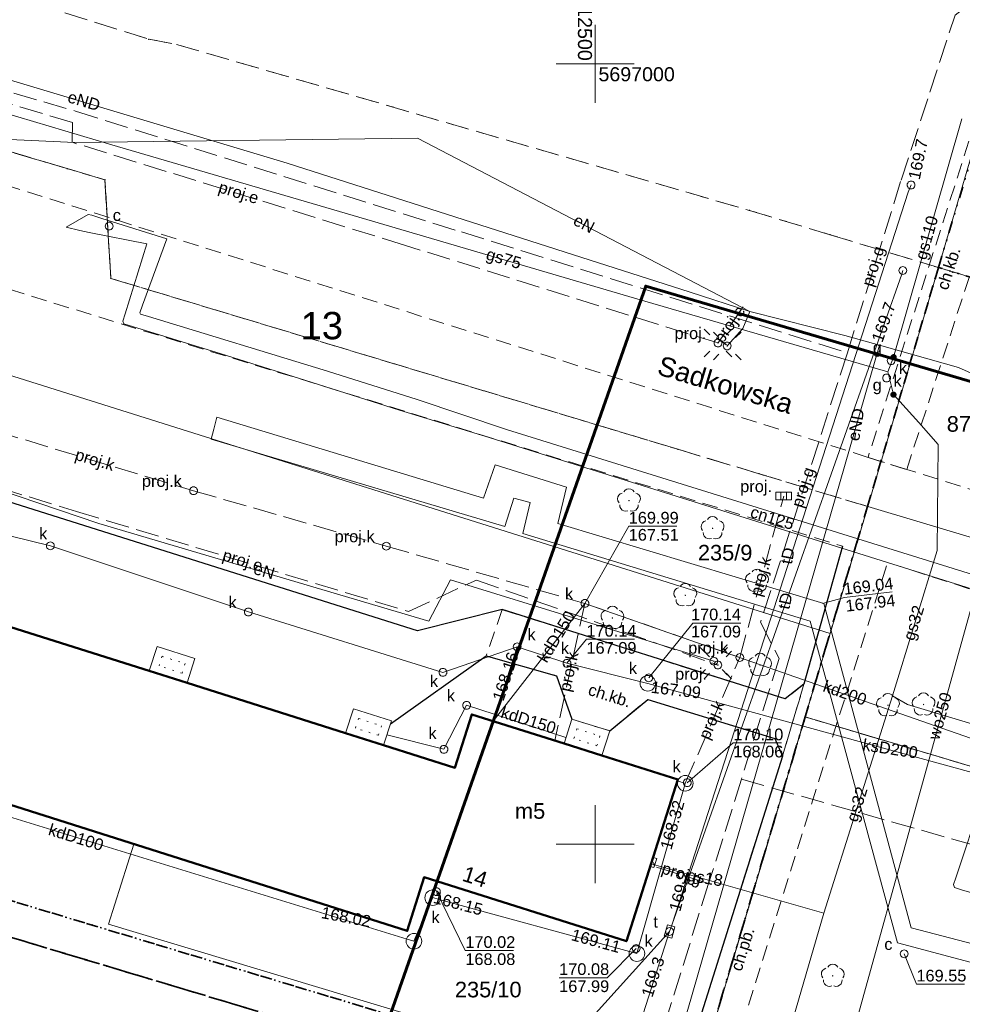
# Model space of a CAD drawing. Extents: x 7503703 to 7518012, y 5690450 to 5705715.
# Tile 13 of 50: x 7512463 to 7512524, y 5696940 to 5697003. Entities that reach past the tile are written whole.
import ezdxf
from ezdxf.enums import TextEntityAlignment as Align

# ---------------------------------------------------------------- set-up
doc = ezdxf.new("R2010")
doc.units = 0
for name, pattern in [('DWUKROPK1_5-3', [2.23, 0.75, -0.46, 0.05, -0.46, 0.05, -0.46]), ('KROPK1', [0.5, 0.05, -0.45]), ('KROPK2-2-2', [3.49, 1, -0.47, 0.05, -0.47, 1, -0.5]), ('PRZER1-1', [1, 0.5, -0.5]), ('PRZER2-1', [1.5, 1, -0.5]), ('PRZER3-1', [2, 1.5, -0.5])]:
    doc.linetypes.add(name, pattern=pattern)
doc.layers.get('0').update_dxf_attribs({"linetype": 'CONTINUOUS'})
for name, color, linetype, lineweight in [('EGBI', 7, 'CONTINUOUS', 18), ('EGBU', 7, 'CONTINUOUS', 50), ('EGBU_O', 7, 'CONTINUOUS', 50), ('EGDE', 7, 'CONTINUOUS', 18), ('EGDE_O', 7, 'CONTINUOUS', 18), ('EGPG', 7, 'CONTINUOUS', 18), ('GEPADR_O', 7, 'CONTINUOUS', 18), ('GESGPB', 7, 'CONTINUOUS', 35), ('GESGPB_O', 7, 'CONTINUOUS', 35), ('GESGPS', 7, 'CONTINUOUS', 35), ('GOSRBG', 7, 'CONTINUOUS', 18), ('GUPPRZ_O', 7, 'CONTINUOUS', 18), ('OTKC', 7, 'CONTINUOUS', 18), ('OTKC_O', 7, 'CONTINUOUS', 18), ('OTKK', 7, 'CONTINUOUS', 25), ('Ramka sekcyjna', 7, 'CONTINUOUS', 18), ('SUEO', 7, 'CONTINUOUS', 18), ('SUEO_O', 7, 'CONTINUOUS', 18), ('SUPK', 7, 'CONTINUOUS', 18), ('SUPW', 7, 'CONTINUOUS', 18), ('SUPW_O', 7, 'CONTINUOUS', 18)]:
    doc.layers.add(name, color=color, linetype=linetype, lineweight=lineweight)
for name, color, linetype, lineweight, true_color in [('EGUG', 96, 'CONTINUOUS', 18, 0x008000), ('GELULI_O', 7, 'CONTINUOUS', 18, 0xfeffff), ('GESKLU', 96, 'CONTINUOUS', 18, 0x008000), ('OTZL', 96, 'CONTINUOUS', 18, 0x008000), ('SUCP', 212, 'CONTINUOUS', 18, 0xd200d2), ('SUCP_O', 212, 'CONTINUOUS', 18, 0xd200d2), ('SUEP', 1, 'CONTINUOUS', 18, 0xff0000), ('SUEP_O', 1, 'CONTINUOUS', 18, 0xff0000), ('SUGP', 52, 'CONTINUOUS', 18, 0xbfbf00), ('SUGP_O', 52, 'CONTINUOUS', 18, 0xbfbf00), ('SUGS', 52, 'CONTINUOUS', 18, 0xbfbf00), ('SUGW', 52, 'CONTINUOUS', 18, 0xbfbf00), ('SUGW_O', 52, 'CONTINUOUS', 18, 0xbfbf00), ('SUKK', 36, 'CONTINUOUS', 18, 0x803300), ('SUKK_O', 36, 'CONTINUOUS', 18, 0x803300), ('SUKP', 36, 'CONTINUOUS', 18, 0x803300), ('SUKP_O', 36, 'CONTINUOUS', 18, 0x803300), ('SUKS', 36, 'CONTINUOUS', 18, 0x803300), ('SUKS_O', 36, 'CONTINUOUS', 18, 0x803300), ('SUTP', 30, 'CONTINUOUS', 18, 0xff9100), ('SUTP_O', 30, 'CONTINUOUS', 18, 0xff9100), ('SUWP', 5, 'CONTINUOUS', 18, 0x0000ff), ('SUWP_O', 5, 'CONTINUOUS', 18, 0x0000ff)]:
    doc.layers.add(name, color=color, linetype=linetype, lineweight=lineweight, true_color=true_color)
doc.styles.add('Arial', font='arial.ttf')

# ---------------------------------------------------------------- blocks, each defined once
blk = doc.blocks.new('D_GSPRDL1')
blk.add_hatch(color=0).paths.add_polyline_path([(0, -0.045), (0.013906, -0.042798), (0.02645, -0.036406), (0.036406, -0.02645), (0.042798, -0.013906), (0.045, 0), (0.042798, 0.013906), (0.036406, 0.02645), (0.02645, 0.036406), (0.013906, 0.042798), (0, 0.045), (-0.013906, 0.042798), (-0.02645, 0.036406), (-0.036406, 0.02645), (-0.042798, 0.013906), (-0.045, 0), (-0.042798, -0.013906), (-0.036406, -0.02645), (-0.02645, -0.036406), (-0.013906, -0.042798)])
at = {"color": 0}
for points in [[(-0.324277, 0.563333), (-0.240553, 0.662679), (-0.127956, 0.727494), (0, 0.75), (0.127956, 0.727494), (0.240553, 0.662679), (0.324277, 0.563333)], [(-0.635969, -0.134326), (-0.70458, -0.024001), (-0.731429, 0.103115), (-0.713292, 0.231763), (-0.652348, 0.346501), (-0.55591, 0.433559), (-0.435555, 0.482485)], [(0.435555, 0.482485), (0.55591, 0.433559), (0.652348, 0.346501), (0.713292, 0.231763), (0.731429, 0.103115), (0.70458, -0.024001), (0.635969, -0.134326)], [(-0.068773, -0.646351), (-0.194901, -0.677512), (-0.324092, -0.663766), (-0.440839, -0.606763), (-0.531129, -0.513345), (-0.584125, -0.394725), (-0.593465, -0.265141)], [(0.593465, -0.265141), (0.584125, -0.394725), (0.531129, -0.513345), (0.440839, -0.606763), (0.324092, -0.663766), (0.194901, -0.677512), (0.068773, -0.646351)]]:
    blk.add_lwpolyline(points, dxfattribs=at)
blk = doc.blocks.new('D_GUPKSD1_1')
at = {"color": 0}
blk.add_lwpolyline([(0, 0.25), (0.064705, 0.241481), (0.125, 0.216506), (0.176777, 0.176777), (0.216506, 0.125), (0.241481, 0.064705), (0.25, 0), (0.241481, -0.064705), (0.216506, -0.125), (0.176777, -0.176777), (0.125, -0.216506), (0.064705, -0.241481), (0, -0.25), (-0.064705, -0.241481), (-0.125, -0.216506), (-0.176777, -0.176777), (-0.216506, -0.125), (-0.241481, -0.064705), (-0.25, 0), (-0.241481, 0.064705), (-0.216506, 0.125), (-0.176777, 0.176777), (-0.125, 0.216506), (-0.064705, 0.241481)], close=True, dxfattribs=at)
blk = doc.blocks.new('D_GUPKKS1')
at = {"color": 0}
blk.add_lwpolyline([(0.5, -0.25), (-0.5, -0.25), (-0.5, 0.25), (0.5, 0.25)], close=True, dxfattribs=at)
for points in [[(-0.175, -0.25), (-0.175, 0.25)], [(0.175, -0.25), (0.175, 0.25)]]:
    blk.add_lwpolyline(points, dxfattribs=at)
blk = doc.blocks.new('D_GUPELA2')
blk.add_hatch(color=0).paths.add_polyline_path([(-0.001087, 0.044987), (0.011881, 0.043403), (0.021281, 0.03965), (0.030065, 0.033482), (0.038133, 0.023893), (0.043117, 0.012881), (0.044986, 0.001113), (0.044323, -0.007777), (0.040557, -0.019497), (0.033417, -0.030138), (0.024849, -0.037517), (0.013788, -0.042836), (0.002013, -0.044955), (-0.00982, -0.043916), (-0.020466, -0.040077), (-0.029541, -0.033946), (-0.036867, -0.025804), (-0.04187, -0.01649), (-0.04461, -0.005909), (-0.044532, 0.006476), (-0.041285, 0.017903), (-0.034764, 0.028574), (-0.024479, 0.03776), (-0.013449, 0.042943)])
at = {"color": 0}
for points in [[(-0.883883, 0.883883), (-0.53033, 0.53033)], [(0.883883, 0.883883), (0.53033, 0.53033)], [(-0.883883, -0.883883), (-0.53033, -0.53033)], [(0.883883, -0.883883), (0.53033, -0.53033)]]:
    blk.add_lwpolyline(points, dxfattribs=at)
blk = doc.blocks.new('D_GUPELA1')
at = {"color": 0}
blk.add_lwpolyline([(0, 0.25), (0.064705, 0.241481), (0.125, 0.216506), (0.176777, 0.176777), (0.216506, 0.125), (0.241481, 0.064705), (0.25, 0), (0.241481, -0.064705), (0.216506, -0.125), (0.176777, -0.176777), (0.125, -0.216506), (0.064705, -0.241481), (0, -0.25), (-0.064705, -0.241481), (-0.125, -0.216506), (-0.176777, -0.176777), (-0.216506, -0.125), (-0.241481, -0.064705), (-0.25, 0), (-0.241481, 0.064705), (-0.216506, 0.125), (-0.176777, 0.176777), (-0.125, 0.216506), (-0.064705, 0.241481)], close=True, dxfattribs=at)
blk = doc.blocks.new('D_GUPIKP1_1')
at = {"color": 0}
blk.add_lwpolyline([(0, 0.25), (0.064705, 0.241481), (0.125, 0.216506), (0.176777, 0.176777), (0.216506, 0.125), (0.241481, 0.064705), (0.25, 0), (0.241481, -0.064705), (0.216506, -0.125), (0.176777, -0.176777), (0.125, -0.216506), (0.064705, -0.241481), (0, -0.25), (-0.064705, -0.241481), (-0.125, -0.216506), (-0.176777, -0.176777), (-0.216506, -0.125), (-0.241481, -0.064705), (-0.25, 0), (-0.241481, 0.064705), (-0.216506, 0.125), (-0.176777, 0.176777), (-0.125, 0.216506), (-0.064705, 0.241481)], close=True, dxfattribs=at)
blk = doc.blocks.new('D_GUPIWZ1_1')
at = {"color": 0}
blk.add_lwpolyline([(0, 0.25), (0.064705, 0.241481), (0.125, 0.216506), (0.176777, 0.176777), (0.216506, 0.125), (0.241481, 0.064705), (0.25, 0), (0.241481, -0.064705), (0.216506, -0.125), (0.176777, -0.176777), (0.125, -0.216506), (0.064705, -0.241481), (0, -0.25), (-0.064705, -0.241481), (-0.125, -0.216506), (-0.176777, -0.176777), (-0.216506, -0.125), (-0.241481, -0.064705), (-0.25, 0), (-0.241481, 0.064705), (-0.216506, 0.125), (-0.176777, 0.176777), (-0.125, 0.216506), (-0.064705, 0.241481)], close=True, dxfattribs=at)
blk = doc.blocks.new('D_GUPIWZ1_3')
at = {"color": 0}
blk.add_lwpolyline([(0.375, -0.25), (-0.375, -0.25), (-0.375, 0.25), (0.375, 0.25)], close=True, dxfattribs=at)
blk = doc.blocks.new('D_GUPGZA1')
blk.add_hatch(color=0).paths.add_polyline_path([(-0.2, 0), (-0.193185, -0.051764), (-0.173205, -0.1), (-0.141421, -0.141421), (-0.1, -0.173205), (-0.051764, -0.193185), (0, -0.2), (0.051764, -0.193185), (0.1, -0.173205), (0.141421, -0.141421), (0.173205, -0.1), (0.193185, -0.051764), (0.2, 0), (0.193185, 0.051764), (0.173205, 0.1), (0.141421, 0.141421), (0.1, 0.173205), (0.051764, 0.193185), (0, 0.2), (-0.051764, 0.193185), (-0.1, 0.173205), (-0.141421, 0.141421), (-0.173205, 0.1), (-0.193185, 0.051764)])
blk = doc.blocks.new('D_GEPPGD1_2')
blk.add_hatch(color=0).paths.add_polyline_path([(0, -0.045), (0.013906, -0.042798), (0.02645, -0.036406), (0.036406, -0.02645), (0.042798, -0.013906), (0.045, 0), (0.042798, 0.013906), (0.036406, 0.02645), (0.02645, 0.036406), (0.013906, 0.042798), (0, 0.045), (-0.013906, 0.042798), (-0.02645, 0.036406), (-0.036406, 0.02645), (-0.042798, 0.013906), (-0.045, 0), (-0.042798, -0.013906), (-0.036406, -0.02645), (-0.02645, -0.036406), (-0.013906, -0.042798)])

msp = doc.modelspace()

# ---------------------------------------------------------------- linework, layer by layer
at = {"layer": 'EGBI', "color": 7, "linetype": 'Continuous', "lineweight": 18, "elevation": 10.18}
for points in [[(7512471.916, 5696962.67), (7512474.336, 5696961.9), (7512473.846, 5696960.33), (7512471.416, 5696961.1)], [(7512484.505, 5696958.68), (7512486.935, 5696957.91), (7512486.435, 5696956.35), (7512484.005, 5696957.11)], [(7512498.504, 5696958.02), (7512500.934, 5696957.26), (7512500.434, 5696955.68), (7512498.004, 5696956.45)]]:
    msp.add_lwpolyline(points, close=True, dxfattribs=at)
at = {"layer": 'EGBI', "color": 7, "linetype": 'KROPK1', "lineweight": 18, "elevation": 10.18}
for points in [[(7512472.241, 5696962.042), (7512473.71, 5696961.574), (7512473.518, 5696960.958), (7512472.044, 5696961.425)], [(7512484.83, 5696958.053), (7512486.306, 5696957.585), (7512486.11, 5696956.976), (7512484.634, 5696957.437)], [(7512498.83, 5696957.394), (7512500.306, 5696956.933), (7512500.108, 5696956.308), (7512498.632, 5696956.775)]]:
    msp.add_lwpolyline(points, close=True, dxfattribs=at)
at = {"layer": 'EGBU', "color": 18, "linetype": 'Continuous', "lineweight": 50, "true_color": 0x0a0909, "elevation": 10.18}
msp.add_lwpolyline([(7512461.307, 5696964.3), (7512471.416, 5696961.1), (7512473.846, 5696960.33), (7512484.005, 5696957.11), (7512486.435, 5696956.35), (7512491.005, 5696954.9), (7512492.085, 5696958.32), (7512498.004, 5696956.45), (7512500.434, 5696955.68), (7512505.303, 5696954.14), (7512501.994, 5696943.781), (7512489.035, 5696947.881), (7512487.955, 5696944.441), (7512449.657, 5696956.601), (7512450.047, 5696957.721), (7512452.757, 5696966.32), (7512452.937, 5696966.95), (7512458.877, 5696965.07)], close=True, dxfattribs=at)
at = {"layer": 'EGDE', "color": 7, "linetype": 'Continuous', "lineweight": 18, "elevation": 10.22}
for points in [[(7512450.288, 5696996.998), (7512458.488, 5697009.297), (7512464.168, 5697027.425), (7512477.707, 5697023.195), (7512528.033, 5697007.436), (7512521.993, 5696986.957), (7512517.473, 5696971.639), (7512515.053, 5696963.509), (7512446.498, 5696985.069)], [(7512524.392, 5696969.559), (7512528.932, 5696984.867), (7512521.993, 5696986.957), (7512517.473, 5696971.639)], [(7512515.053, 5696963.509), (7512513.453, 5696958.15), (7512503.263, 5696923.853), (7512434.028, 5696945.822), (7512441.258, 5696968.58), (7512446.498, 5696985.069)], [(7512531.842, 5696952.68), (7512535.532, 5696966.179), (7512531.332, 5696967.469), (7512524.392, 5696969.559), (7512517.473, 5696971.639), (7512515.053, 5696963.509), (7512513.453, 5696958.15)], [(7512505.031, 5696844.74), (7512516.191, 5696880.777), (7512513.852, 5696881.496), (7512530.201, 5696935.092), (7512535.671, 5696951.53), (7512531.842, 5696952.68), (7512513.453, 5696958.15), (7512503.263, 5696923.853), (7512491.993, 5696885.936), (7512483.403, 5696857.039), (7512465.93, 5696798.606), (7512491.201, 5696791.176), (7512493.631, 5696790.406), (7512491.11, 5696792.39), (7512506.761, 5696844.17)]]:
    msp.add_lwpolyline(points, close=True, dxfattribs=at)
at = {"layer": 'EGUG', "color": 96, "linetype": 'PRZER1-1', "lineweight": 18, "true_color": 0x008000, "elevation": 10.08}
for points in [[(7512376.2, 5697019.1), (7512429.699, 5697002.438), (7512430.209, 5697003.948), (7512450.846, 5696997.834), (7512466.157, 5696993.298), (7512468.577, 5696992.578), (7512468.957, 5696986.258), (7512505.294, 5696975.308), (7512510.504, 5696973.739), (7512517.473, 5696971.639), (7512515.053, 5696963.509), (7512513.453, 5696958.15), (7512503.263, 5696923.853), (7512491.993, 5696885.936), (7512483.403, 5696857.039), (7512465.93, 5696798.606)], [(7512565.018, 5696925.132), (7512530.201, 5696935.092), (7512535.671, 5696951.53), (7512531.842, 5696952.68), (7512513.453, 5696958.15), (7512515.053, 5696963.509), (7512517.473, 5696971.639), (7512510.504, 5696973.739), (7512505.294, 5696975.308), (7512468.957, 5696986.258), (7512468.577, 5696992.578), (7512466.157, 5696993.298), (7512450.846, 5696997.834), (7512430.209, 5697003.948), (7512429.699, 5697002.438), (7512376.2, 5697019.1)], [(7512456.471, 5697006.271), (7512471.387, 5697001.587), (7512473.157, 5697001.257), (7512509.884, 5696990.617), (7512515.054, 5696989.057), (7512521.993, 5696986.957), (7512528.932, 5696984.867), (7512535.872, 5696982.778), (7512539.742, 5696981.618), (7512542.821, 5696980.678), (7512556.06, 5696976.688)]]:
    msp.add_lwpolyline(points, dxfattribs=at)
msp.add_lwpolyline([(7512513.453, 5696958.15), (7512531.842, 5696952.68), (7512535.671, 5696951.53), (7512530.201, 5696935.092), (7512513.852, 5696881.496), (7512516.191, 5696880.777), (7512505.031, 5696844.74), (7512506.761, 5696844.17), (7512491.11, 5696792.39), (7512493.631, 5696790.406), (7512491.201, 5696791.176), (7512465.93, 5696798.606), (7512483.403, 5696857.039), (7512491.993, 5696885.936), (7512503.263, 5696923.853)], close=True, dxfattribs=at)
at = {"layer": 'GESGPB', "color": 7, "linetype": 'DWUKROPK1_5-3', "lineweight": 35, "elevation": 10.1}
for points in [[(7512599.331, 5697115.344), (7512556.49, 5696976.558), (7512542.821, 5696980.678), (7512539.742, 5696981.618), (7512535.872, 5696982.778), (7512528.932, 5696984.867), (7512521.993, 5696986.957), (7512517.453, 5696971.649), (7512513.453, 5696958.15), (7512506.043, 5696933.272), (7512834.022, 5696832.038), (7512839.07, 5696834.82), (7512845.963, 5696838.599), (7512853.095, 5696845.399), (7512853.94, 5696848.24), (7512867.188, 5696892.527), (7512874.83, 5696917.94), (7512878.731, 5696930.93), (7512790.055, 5696979.375), (7512630.836, 5697066.378), (7512611.809, 5697119.393)], [(7512529.414, 5697011.575), (7512459.178, 5697032.735), (7512448.708, 5696998.468), (7512442.528, 5696978.239), (7512438.778, 5696965.78), (7512438.058, 5696963.39), (7512435.538, 5696954.521), (7512455.417, 5696948.531), (7512506.043, 5696933.272), (7512513.453, 5696958.15), (7512517.453, 5696971.649), (7512521.993, 5696986.957)], [(7512483.414, 5696857.279), (7512506.043, 5696933.272), (7512455.417, 5696948.531), (7512435.538, 5696954.521), (7512425.278, 5696920.704), (7512418.018, 5696894.736), (7512412.778, 5696876.487), (7512431.937, 5696871.278), (7512434.496, 5696870.578), (7512471.105, 5696860.629), (7512476.363, 5696859.169)]]:
    msp.add_lwpolyline(points, close=True, dxfattribs=at)
at = {"layer": 'GESGPS', "color": 7, "linetype": 'KROPK2-2-2', "lineweight": 35, "elevation": 10.1}
for points in [[(7512383.475, 5697107.221), (7512377.764, 5697088.033), (7512369.732, 5697061.077), (7512363.98, 5697041.75), (7512362.55, 5697036.95), (7512360.641, 5697030.53), (7512357.712, 5697020.69), (7512334.646, 5696944.432), (7512327.885, 5696922.094), (7512336.525, 5696918.904), (7512345.334, 5696915.644), (7512353.884, 5696944.292), (7512394.331, 5696932.753), (7512407.77, 5696928.923), (7512426.904, 5696923.408), (7512434.028, 5696945.822), (7512435.992, 5696952.002), (7512639.721, 5696890.866)], [(7512639.721, 5696890.866), (7512435.992, 5696952.002), (7512434.028, 5696945.822), (7512426.904, 5696923.408), (7512407.77, 5696928.923), (7512394.331, 5696932.753), (7512353.884, 5696944.292), (7512345.334, 5696915.644), (7512336.525, 5696918.904), (7512334.625, 5696912.774), (7512324.743, 5696879.857), (7512307.83, 5696823.514)]]:
    msp.add_lwpolyline(points, dxfattribs=at)
at = {"layer": 'GESKLU', "color": 96, "linetype": 'PRZER3-1', "lineweight": 18, "true_color": 0x008000, "elevation": 10.06}
for points in [[(7512565.018, 5696925.132), (7512530.201, 5696935.092), (7512535.671, 5696951.53), (7512531.842, 5696952.68), (7512513.453, 5696958.15), (7512515.053, 5696963.509), (7512517.473, 5696971.639), (7512510.504, 5696973.739), (7512505.294, 5696975.308), (7512468.957, 5696986.258), (7512468.577, 5696992.578), (7512466.157, 5696993.298), (7512450.846, 5696997.834), (7512430.209, 5697003.948), (7512429.699, 5697002.438), (7512376.2, 5697019.1)], [(7512376.2, 5697019.1), (7512429.699, 5697002.438), (7512430.209, 5697003.948), (7512450.846, 5696997.834), (7512466.157, 5696993.298), (7512468.577, 5696992.578), (7512468.957, 5696986.258), (7512505.294, 5696975.308), (7512510.504, 5696973.739), (7512517.473, 5696971.639), (7512515.053, 5696963.509), (7512513.453, 5696958.15), (7512503.263, 5696923.853), (7512491.993, 5696885.936), (7512483.403, 5696857.039), (7512465.93, 5696798.606)], [(7512456.471, 5697006.271), (7512471.387, 5697001.587), (7512473.157, 5697001.257), (7512509.884, 5696990.617), (7512515.054, 5696989.057), (7512521.993, 5696986.957), (7512528.932, 5696984.867), (7512535.872, 5696982.778), (7512539.742, 5696981.618), (7512542.821, 5696980.678), (7512556.06, 5696976.688)]]:
    msp.add_lwpolyline(points, dxfattribs=at)
msp.add_lwpolyline([(7512513.453, 5696958.15), (7512531.842, 5696952.68), (7512535.671, 5696951.53), (7512530.201, 5696935.092), (7512513.852, 5696881.496), (7512516.191, 5696880.777), (7512505.031, 5696844.74), (7512506.761, 5696844.17), (7512491.11, 5696792.39), (7512493.631, 5696790.406), (7512491.201, 5696791.176), (7512465.93, 5696798.606), (7512483.403, 5696857.039), (7512491.993, 5696885.936), (7512503.263, 5696923.853)], close=True, dxfattribs=at)
at = {"layer": 'GOSRBG', "color": 3, "linetype": 'Continuous', "lineweight": 60, "elevation": 10.04}
msp.add_lwpolyline([(7512739.985, 5696896.446), (7512699.032, 5696928.944), (7512591.508, 5696959.84), (7512503.234, 5696985.761), (7512469.374, 5696889.223), (7512539.922, 5696865.093), (7512550.495, 5696898.359), (7512651.11, 5696869.527), (7512666.595, 5696861.927), (7512692.607, 5696849.266)], close=True, dxfattribs=at)
at = {"layer": 'GUPPRZ_O', "color": 36, "linetype": 'Continuous', "lineweight": 13, "true_color": 0x803300, "elevation": 10.8, "flags": 128}
for points in [[(7512499.34, 5696965.43), (7512502.146, 5696970.374), (7512505.226, 5696970.374)], [(7512503.43, 5696960.66), (7512506.261, 5696964.157), (7512509.341, 5696964.157)], [(7512498.188, 5696961.59), (7512499.439, 5696963.128), (7512502.519, 5696963.128)], [(7512505.9, 5696953.94), (7512508.85, 5696956.483), (7512511.93, 5696956.483)], [(7512489.82, 5696946.96), (7512491.674, 5696943.177), (7512494.754, 5696943.177)], [(7512502.62, 5696943.31), (7512500.77, 5696941.443), (7512497.69, 5696941.443)]]:
    msp.add_lwpolyline(points, dxfattribs=at)
at = {"layer": 'GUPPRZ_O', "color": 7, "linetype": 'Continuous', "lineweight": 13, "elevation": 10.8, "flags": 128}
msp.add_lwpolyline([(7512514.571, 5696965.433), (7512515.982, 5696965.81), (7512519.041, 5696966.167)], dxfattribs=at)
at = {"layer": 'GUPPRZ_O', "color": 30, "linetype": 'Continuous', "lineweight": 13, "true_color": 0xff9100, "elevation": 10.8, "flags": 128}
msp.add_lwpolyline([(7512504.766, 5696944.404), (7512499.036, 5696938.065), (7512495.956, 5696938.065)], dxfattribs=at)
at = {"layer": 'GUPPRZ_O', "color": 212, "linetype": 'Continuous', "lineweight": 13, "true_color": 0xd200d2, "elevation": 10.8, "flags": 128}
msp.add_lwpolyline([(7512519.8, 5696942.97), (7512520.583, 5696941.027), (7512523.663, 5696941.027)], dxfattribs=at)
at = {"layer": 'OTKC', "color": 7, "linetype": 'PRZER2-1', "lineweight": 18, "elevation": 10.18}
for points in [[(7512527.14, 5697005.06), (7512517.482, 5696974.79), (7512519.965, 5696974.012), (7512527.97, 5696998.69)], [(7512556.351, 5696962.677), (7512519.965, 5696974.012), (7512517.482, 5696974.79), (7512456.507, 5696994.052), (7512461.012, 5696986.001), (7512515.842, 5696969.101), (7512513.38, 5696960.25), (7512512, 5696955.64), (7512501.51, 5696922.36), (7512500.41, 5696918.51), (7512489.31, 5696883.96), (7512492, 5696883.01), (7512492.45, 5696884.37), (7512500.416, 5696909.979), (7512500.677, 5696910.814), (7512505.938, 5696927.526), (7512506.667, 5696929.671), (7512518.734, 5696968.05), (7512551.006, 5696957.721), (7512552.786, 5696957.153), (7512555.018, 5696956.501)]]:
    msp.add_lwpolyline(points, dxfattribs=at)
msp.add_lwpolyline([(7512513.38, 5696960.25), (7512512.17, 5696959.31), (7512494.035, 5696965.033), (7512493.011, 5696962.067), (7512497.508, 5696960.796), (7512498.504, 5696958.02), (7512500.934, 5696957.26), (7512503.362, 5696959.271), (7512511.51, 5696956.77), (7512512, 5696955.64)], close=True, dxfattribs=at)
at = {"layer": 'OTKK', "color": 7, "linetype": 'Continuous', "lineweight": 25, "elevation": 10.18}
for points in [[(7512515.842, 5696969.101), (7512513.38, 5696960.25), (7512512.17, 5696959.31), (7512494.035, 5696965.033), (7512488.604, 5696963.677), (7512453.12, 5696974.86)], [(7512486.872, 5696957.713), (7512493.011, 5696962.067), (7512497.508, 5696960.796), (7512498.504, 5696958.02)], [(7512500.934, 5696957.26), (7512503.362, 5696959.271), (7512511.51, 5696956.77), (7512512, 5696955.64), (7512501.51, 5696922.36), (7512500.4, 5696922.08), (7512493.754, 5696924.597), (7512481.535, 5696927.393), (7512476.189, 5696926.377), (7512442.452, 5696937.393)]]:
    msp.add_lwpolyline(points, dxfattribs=at)
at = {"layer": 'Ramka sekcyjna', "color": 7, "linetype": 'Continuous', "lineweight": 18, "elevation": 100, "flags": 128}
for points in [[(7512500, 5697000), (7512500, 5697002.5)], [(7512502.5, 5697000), (7512497.5, 5697000)], [(7512502.5, 5697000), (7512497.5, 5697000)], [(7512500, 5697000), (7512500, 5696997.5)], [(7512500, 5696947.5), (7512500, 5696952.5)], [(7512502.5, 5696950), (7512497.5, 5696950)]]:
    msp.add_lwpolyline(points, dxfattribs=at)
at = {"layer": 'SUCP', "color": 212, "linetype": 'Continuous', "lineweight": 18, "true_color": 0xd200d2, "elevation": 10.14}
for points in [[(7512528.542, 5696964.983), (7512493.205, 5696976.052), (7512487.466, 5696977.822), (7512481.786, 5696979.612), (7512476.017, 5696981.421), (7512469.798, 5696983.341), (7512469.718, 5696983.511), (7512469.868, 5696983.991), (7512471.272, 5696988.484), (7512467.578, 5696989.211), (7512466.968, 5696989.331), (7512466.088, 5696989.541), (7512467.508, 5696990.361), (7512467.738, 5696990.301), (7512468.378, 5696990.101), (7512472.551, 5696988.797), (7512470.988, 5696984.541), (7512470.808, 5696984.051), (7512470.858, 5696983.971), (7512471.368, 5696983.811), (7512482.836, 5696980.321), (7512488.596, 5696978.502), (7512494.315, 5696976.582), (7512529.672, 5696965.583)], [(7512550.229, 5696939.375), (7512523.472, 5696947.064), (7512523.032, 5696947.224), (7512522.952, 5696947.404), (7512523.112, 5696947.844), (7512524.792, 5696952.924)]]:
    msp.add_lwpolyline(points, dxfattribs=at)
msp.add_lwpolyline([(7512546.251, 5696936.527), (7512519.362, 5696943.686), (7512513.769, 5696964.3), (7512495.366, 5696969.918), (7512495.828, 5696971.888), (7512494.781, 5696972.165), (7512494.211, 5696970.364), (7512475.385, 5696975.963), (7512475.55, 5696976.597), (7512475.753, 5696977.375), (7512492.841, 5696972.165), (7512493.58, 5696974.319), (7512498.168, 5696972.873), (7512497.614, 5696970.549), (7512514.643, 5696965.433), (7512520.25, 5696944.645), (7512546.549, 5696937.789)], close=True, dxfattribs=at)
at = {"layer": 'SUEP', "color": 1, "linetype": 'Continuous', "lineweight": 18, "true_color": 0xff0000, "elevation": 10.14}
for points in [[(7512468.58, 5697023.8), (7512460.79, 5697004.7), (7512455.96, 5696995.45), (7512452.94, 5696985.9), (7512451.52, 5696976.19), (7512468.19, 5696970.56), (7512489.34, 5696964.3), (7512490.73, 5696966.94), (7512507.603, 5696961.724)], [(7512550.842, 5696946.186), (7512557.392, 5696970.281), (7512532.379, 5696976.464), (7512523.284, 5696980.556), (7512518.214, 5696981.977), (7512515.994, 5696982.599), (7512509.9, 5696984.14), (7512506.093, 5696985.375), (7512480.262, 5696993.65), (7512454.17, 5697001.455)], [(7512455.96, 5696995.45), (7512466.66, 5696994.97), (7512488.6, 5696995.25), (7512509.9, 5696984.14), (7512509.46, 5696983.04), (7512508.46, 5696981.93)], [(7512458.376, 5696886.178), (7512459.904, 5696889.942), (7512470.91, 5696887.214), (7512487.1, 5696884.395), (7512488.905, 5696888.571), (7512496.651, 5696911.127), (7512501.148, 5696924.923), (7512505.929, 5696939.404), (7512518.214, 5696981.977)]]:
    msp.add_lwpolyline(points, dxfattribs=at)
at = {"layer": 'SUEP', "color": 1, "linetype": 'PRZER3-1', "lineweight": 18, "true_color": 0xff0000, "elevation": 10.14}
msp.add_lwpolyline([(7512507.87, 5696982.12), (7512487.78, 5696988.39), (7512466.48, 5696994.98), (7512466.49, 5696996.26), (7512457.69, 5696998.865, 0.408678), (7512457, 5696998.5)], format="xyb", dxfattribs=at)
for points in [[(7512509.48, 5696984.43), (7512507.87, 5696982.12)], [(7512450.34, 5696976.36), (7512466.75, 5696971.32), (7512488.028, 5696964.908), (7512492.385, 5696966.925), (7512507.86, 5696961.48)]]:
    msp.add_lwpolyline(points, dxfattribs=at)
at = {"layer": 'SUGP', "color": 52, "linetype": 'PRZER3-1', "lineweight": 18, "true_color": 0xbfbf00, "elevation": 10.14}
for points in [[(7512385.84, 5697020.28), (7512429.08, 5697007.87), (7512435.85, 5697005.93), (7512466.693, 5696996.984), (7512491.426, 5696989.234), (7512516.16, 5696981.48)], [(7512516.16, 5696981.48), (7512519.6, 5696992.55), (7512521.45, 5696998.2), (7512523.06, 5697003.12), (7512524.61, 5697004.32), (7512526.35, 5697010.62)], [(7512516.16, 5696981.48), (7512510.6, 5696964.22), (7512511.79, 5696961.89), (7512509.37, 5696954.16)], [(7512509.37, 5696954.16), (7512507.27, 5696947.48), (7512502.79, 5696933.18), (7512503.83, 5696931.16), (7512503.61, 5696930.5), (7512496.86, 5696909.48), (7512493.12, 5696897.86), (7512485.05, 5696872.73)], [(7512509.37, 5696954.16), (7512570.85, 5696936.73), (7512572.24, 5696941.52), (7512603.16, 5696932.26)], [(7512507.27, 5696947.48), (7512503.79, 5696948.58), (7512503.735, 5696948.824)]]:
    msp.add_lwpolyline(points, dxfattribs=at)
at = {"layer": 'SUGP', "color": 52, "linetype": 'Continuous', "lineweight": 18, "true_color": 0xbfbf00, "elevation": 10.14}
for points in [[(7512447.087, 5697001.197), (7512456.948, 5696998.398), (7512469.027, 5696994.818), (7512485.726, 5696989.918), (7512502.514, 5696984.988), (7512518.743, 5696980.278)], [(7512518.743, 5696980.278), (7512519.123, 5696981.208), (7512523.503, 5696996.487)], [(7512519.043, 5696959.5), (7512521.923, 5696968.819), (7512521.983, 5696975.618), (7512520.733, 5696977.028), (7512519.113, 5696978.808), (7512518.743, 5696980.278)], [(7512514.653, 5696945.571), (7512519.043, 5696959.5)], [(7512519.043, 5696959.5), (7512520.023, 5696958.95), (7512526.342, 5696957.05), (7512538.111, 5696952.93), (7512568.12, 5696943.76), (7512599.26, 5696933.98), (7512602.619, 5696932.98), (7512603.903, 5696934.292), (7512604.484, 5696937.035)], [(7512514.653, 5696945.571), (7512503.578, 5696948.739)], [(7512509.79, 5696928.86), (7512514.653, 5696945.571)]]:
    msp.add_lwpolyline(points, dxfattribs=at)
at = {"layer": 'SUGS', "color": 52, "linetype": 'Continuous', "lineweight": 18, "true_color": 0xbfbf00, "elevation": 10.14}
msp.add_lwpolyline([(7512503.945, 5696949.072), (7512503.707, 5696949.148), (7512503.526, 5696948.576), (7512503.764, 5696948.5)], close=True, dxfattribs=at)
at = {"layer": 'SUKP', "color": 36, "linetype": 'PRZER3-1', "lineweight": 18, "true_color": 0x803300, "elevation": 10.14}
for points in [[(7512461.57, 5696976.48), (7512474.26, 5696972.65), (7512486.61, 5696969.1), (7512499.34, 5696965.43), (7512509.27, 5696961.96)], [(7512509.27, 5696961.96), (7512512.08, 5696972.31)], [(7512499.34, 5696965.43), (7512497.41, 5696956.64)], [(7512505.77, 5696953.9), (7512509.27, 5696961.96)]]:
    msp.add_lwpolyline(points, dxfattribs=at)
at = {"layer": 'SUKP', "color": 36, "linetype": 'Continuous', "lineweight": 18, "true_color": 0x803300, "elevation": 10.14}
for points in [[(7512534.429, 5696951.782), (7512503.367, 5696960.305), (7512498.188, 5696961.59), (7512495, 5696962.65), (7512490.24, 5696961.01), (7512477.77, 5696964.88), (7512465.08, 5696969.12), (7512455.87, 5696971.379), (7512453.564, 5696966.751)], [(7512493.468, 5696957.883), (7512499.34, 5696965.43)], [(7512499.34, 5696965.43), (7512532.62, 5696953.81)], [(7512495, 5696962.65), (7512493.468, 5696957.883)], [(7512498.124, 5696956.826), (7512491.758, 5696958.898), (7512490.303, 5696956.079), (7512486.645, 5696957.007)], [(7512449.528, 5696957.884), (7512448.905, 5696955.917), (7512449.334, 5696955.785), (7512487.942, 5696943.916), (7512488.378, 5696943.781), (7512489.369, 5696946.124), (7512489.588, 5696946.574), (7512490.007, 5696946.459), (7512502.198, 5696943.116), (7512502.672, 5696942.986), (7512502.795, 5696943.471), (7512505.651, 5696953.496), (7512505.765, 5696953.897), (7512505.278, 5696954.061)]]:
    msp.add_lwpolyline(points, dxfattribs=at)
at = {"layer": 'SUPK', "color": 36, "linetype": 'Continuous', "lineweight": 18, "true_color": 0x803300, "elevation": 10.14}
for points in [[(7512503.37, 5696959.81, -1), (7512503.37, 5696960.81, -1)], [(7512505.77, 5696953.4, -1), (7512505.77, 5696954.4, -1)], [(7512489.59, 5696946.07, -1), (7512489.59, 5696947.07, -1)], [(7512488.38, 5696943.28, -1), (7512488.38, 5696944.28, -1)], [(7512502.67, 5696942.49, -1), (7512502.67, 5696943.49, -1)]]:
    msp.add_lwpolyline(points, format="xyb", close=True, dxfattribs=at)
at = {"layer": 'SUTP', "color": 30, "linetype": 'Continuous', "lineweight": 18, "true_color": 0xff9100, "elevation": 10.14}
for points in [[(7512504.766, 5696944.404), (7512504.929, 5696944.877), (7512520.059, 5696991.78), (7512520.241, 5696992.246)], [(7512504.766, 5696944.404), (7512504.929, 5696944.877), (7512519.641, 5696986.523), (7512519.714, 5696986.762)], [(7512482.845, 5696876.215), (7512492.835, 5696907.136), (7512504.613, 5696943.927), (7512504.766, 5696944.404)]]:
    msp.add_lwpolyline(points, dxfattribs=at)
at = {"layer": 'SUWP', "color": 5, "linetype": 'Continuous', "lineweight": 18, "true_color": 0x0000ff, "elevation": 10.14}
for points in [[(7512472.884, 5696791.398), (7512476.47, 5696803.64), (7512482.822, 5696825.533), (7512491.165, 5696854.477), (7512493.512, 5696862.618), (7512497.662, 5696876.097), (7512503.092, 5696892.967), (7512503.362, 5696893.805), (7512514.404, 5696930.598), (7512515.692, 5696934.892), (7512527.542, 5696977.528), (7512529.082, 5696982.968)], [(7512514.404, 5696930.598), (7512512.8, 5696931.63), (7512468.803, 5696944.877), (7512470.438, 5696950.003)]]:
    msp.add_lwpolyline(points, dxfattribs=at)

# ---------------------------------------------------------------- block references
at = {"layer": 'EGPG', "color": 7, "linetype": 'Continuous', "lineweight": 18}
for p in [(7512471.387, 5697001.587, 10.24), (7512466.157, 5696993.298, 10.24), (7512468.577, 5696992.578, 10.24), (7512509.884, 5696990.617, 10.24), (7512515.054, 5696989.057, 10.24), (7512521.993, 5696986.957, 10.24), (7512468.957, 5696986.258, 10.24), (7512505.294, 5696975.308, 10.24), (7512510.504, 5696973.739, 10.24), (7512517.473, 5696971.639, 10.24), (7512515.053, 5696963.509, 10.24), (7512513.453, 5696958.15, 10.24)]:
    msp.add_blockref('D_GEPPGD1_2', p, dxfattribs=at)
at = {"layer": 'OTZL', "color": 96, "linetype": 'Continuous', "lineweight": 18, "true_color": 0x008000}
for p in [(7512502.164, 5696972.019, 10.12), (7512507.521, 5696970.243, 10.12), (7512510.373, 5696966.879, 10.12), (7512505.772, 5696965.95, 10.12), (7512501.104, 5696964.496, 10.12), (7512510.567, 5696961.484, 10.12), (7512518.763, 5696958.9, 10.12), (7512521.042, 5696958.95, 10.12), (7512515.223, 5696941.561, 10.12)]:
    msp.add_blockref('D_GSPRDL1', p, dxfattribs=at)
at = {"layer": 'SUEO', "color": 1, "linetype": 'Continuous', "lineweight": 18, "true_color": 0xff0000}
for name, p in [('D_GUPELA2', (7512507.87, 5696982.12, 10.15)), ('D_GUPELA1', (7512507.87, 5696982.12, 10.16)), ('D_GUPELA2', (7512507.86, 5696961.48, 10.15)), ('D_GUPELA1', (7512507.86, 5696961.48, 10.16))]:
    msp.add_blockref(name, p, dxfattribs=at)
at = {"layer": 'SUEO', "color": 7, "linetype": 'Continuous', "lineweight": 18}
for name, p in [('D_GUPELA2', (7512508.46, 5696981.93, 10.15)), ('D_GUPELA1', (7512508.46, 5696981.93, 10.16)), ('D_GUPELA2', (7512507.603, 5696961.724, 10.15)), ('D_GUPELA1', (7512507.603, 5696961.724, 10.16))]:
    msp.add_blockref(name, p, dxfattribs=at)
at = {"layer": 'SUGW', "color": 52, "linetype": 'Continuous', "lineweight": 18, "true_color": 0xbfbf00}
for p in [(7512519.123, 5696981.208, 10.16), (7512519.113, 5696978.808, 10.16)]:
    msp.add_blockref('D_GUPGZA1', p, dxfattribs=at)
at = {"layer": 'SUKK', "color": 36, "linetype": 'Continuous', "lineweight": 18, "true_color": 0x803300}
msp.add_blockref('D_GUPKKS1', (7512512.08, 5696972.31, 10.16), dxfattribs=at)
at = {"layer": 'SUKS', "color": 36, "linetype": 'Continuous', "lineweight": 18, "true_color": 0x803300}
for p in [(7512474.26, 5696972.65, 10.16), (7512486.61, 5696969.1, 10.16), (7512499.34, 5696965.43, 10.16), (7512495, 5696962.65, 10.16), (7512509.27, 5696961.96, 10.16)]:
    msp.add_blockref('D_GUPKSD1_1', p, dxfattribs=at)
at = {"layer": 'SUPK', "color": 30, "linetype": 'Continuous', "lineweight": 18, "true_color": 0xff9100}
for p in [(7512520.241, 5696992.246, 10.16), (7512519.714, 5696986.762, 10.16), (7512504.766, 5696944.404, 10.16)]:
    msp.add_blockref('D_GUPIKP1_1', p, dxfattribs=at)
at = {"layer": 'SUPW', "color": 7, "linetype": 'Continuous', "lineweight": 18}
for p in [(7512468.848, 5696989.611, 10.18), (7512518.963, 5696980.988, 10.18), (7512518.673, 5696979.878, 10.18), (7512465.08, 5696969.12, 10.18), (7512477.77, 5696964.88, 10.18), (7512498.188, 5696961.59, 10.18), (7512490.24, 5696961.01, 10.18), (7512503.43, 5696960.66, 10.18), (7512491.758, 5696958.898, 10.18), (7512490.303, 5696956.079, 10.18), (7512505.9, 5696953.94, 10.18), (7512489.82, 5696946.96, 10.18), (7512502.62, 5696943.31, 10.18), (7512519.8, 5696942.97, 10.18)]:
    msp.add_blockref('D_GUPIWZ1_1', p, dxfattribs=at)
at = {"layer": 'SUPW', "color": 7, "linetype": 'Continuous', "lineweight": 18, "rotation": 254.123345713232}
msp.add_blockref('D_GUPIWZ1_3', (7512504.766, 5696944.404, 10.18), dxfattribs=at)

# ---------------------------------------------------------------- texts
at = {"layer": 'EGBU_O', "color": 7, "linetype": 'Continuous', "lineweight": 0, "style": 'Arial'}
msp.add_text('m5', height=1, dxfattribs=at).set_placement((7512495.826, 5696951.627, 10.8), align=Align.CENTER)
at = {"layer": 'EGDE_O', "color": 7, "linetype": 'Continuous', "lineweight": 0, "style": 'Arial'}
for s, p in [('87/2', (7512523.888, 5696976.432, 10.8)), ('235/9', (7512508.327, 5696968.18, 10.8)), ('235/10', (7512493.143, 5696940.182, 10.8))]:
    msp.add_text(s, height=1, dxfattribs=at).set_placement(p, align=Align.CENTER)
at = {"layer": 'GELULI_O', "color": 7, "linetype": 'Continuous', "lineweight": 0, "style": 'Arial'}
msp.add_text('Sadkowska', height=1.25, rotation=343.28523, dxfattribs=at).set_placement((7512508.168, 5696978.845, 10.8), align=Align.CENTER)
at = {"layer": 'GEPADR_O', "color": 7, "linetype": 'Continuous', "lineweight": 0, "style": 'Arial'}
msp.add_text('14', height=1, rotation=342.37628, dxfattribs=at).set_placement((7512491.408, 5696947.672, 10.8))
at = {"layer": 'GESGPB_O', "color": 7, "linetype": 'Continuous', "lineweight": 0, "style": 'Arial'}
msp.add_text('13', height=1.75, dxfattribs=at).set_placement((7512482.476, 5696982.359, 10.8), align=Align.CENTER)
at = {"layer": 'GUPPRZ_O', "color": 30, "linetype": 'Continuous', "lineweight": 0, "true_color": 0xff9100, "style": 'Arial'}
for s, rotation, p in [('169.7', 78.23467, (7512520.791, 5696992.536, 10.8)), ('169.7', 70.47894, (7512518.396, 5696982.098, 10.8)), ('169.2', 75.40998, (7512505.448, 5696945.63, 10.8))]:
    msp.add_text(s, height=0.75, rotation=rotation, dxfattribs=at).set_placement(p)
at = {"layer": 'GUPPRZ_O', "color": 36, "linetype": 'Continuous', "lineweight": 0, "true_color": 0x803300, "style": 'Arial'}
for s, p in [('169.99', (7512502.146, 5696970.546, 10.8)), ('167.51', (7512502.146, 5696969.451, 10.8)), ('170.14', (7512506.136, 5696964.345, 10.8)), ('170.14', (7512499.439, 5696963.301, 10.8)), ('167.09', (7512506.136, 5696963.25, 10.8)), ('167.09', (7512499.439, 5696962.206, 10.8)), ('170.10', (7512508.85, 5696956.656, 10.8)), ('168.06', (7512508.85, 5696955.561, 10.8)), ('170.02', (7512491.674, 5696943.35, 10.8)), ('168.08', (7512491.674, 5696942.255, 10.8)), ('170.08', (7512497.69, 5696941.615, 10.8)), ('167.99', (7512497.69, 5696940.52, 10.8))]:
    msp.add_text(s, height=0.75, dxfattribs=at).set_placement(p)
at = {"layer": 'GUPPRZ_O', "color": 7, "linetype": 'Continuous', "lineweight": 0, "style": 'Arial'}
for s, p in [('169.04', (7512515.962, 5696965.981, 10.8)), ('167.94', (7512516.089, 5696964.894, 10.8))]:
    msp.add_text(s, height=0.75, rotation=6.66311, dxfattribs=at).set_placement(p)
at = {"layer": 'GUPPRZ_O', "color": 36, "linetype": 'Continuous', "lineweight": 0, "true_color": 0x803300, "style": 'Arial'}
for s, rotation, p in [('168.16', 72.02696, (7512494.111, 5696959.109, 10.8)), ('167.09', 353.27628, (7512503.541, 5696959.705, 10.8)), ('168.32', 74.53213, (7512504.877, 5696949.591, 10.8)), ('168.15', 345.0313, (7512489.571, 5696946.249, 10.8)), ('168.02', 349.09787, (7512482.393, 5696945.271, 10.8)), ('169.11', 344.72227, (7512498.408, 5696943.86, 10.8))]:
    msp.add_text(s, height=0.75, rotation=rotation, dxfattribs=at).set_placement(p)
at = {"layer": 'GUPPRZ_O', "color": 30, "linetype": 'Continuous', "lineweight": 0, "true_color": 0xff9100, "style": 'Arial'}
msp.add_text('169.3', height=0.75, rotation=72.16315, dxfattribs=at).set_placement((7512504.459, 5696942.626, 10.8), align=Align.RIGHT)
at = {"layer": 'GUPPRZ_O', "color": 212, "linetype": 'Continuous', "lineweight": 0, "true_color": 0xd200d2, "style": 'Arial'}
msp.add_text('169.55', height=0.75, dxfattribs=at).set_placement((7512520.583, 5696941.2, 10.8))
at = {"layer": 'OTKC_O', "color": 7, "linetype": 'Continuous', "lineweight": 0, "style": 'Arial'}
for s, rotation, p in [('ch.kb.', 72.30445, (7512523.006, 5696986.785, 10.8)), ('ch.kb.', 342.48502, (7512500.816, 5696959.167, 10.8)), ('ch.pb.', 72.54638, (7512509.797, 5696943.16, 10.8))]:
    msp.add_text(s, height=0.75, rotation=rotation, dxfattribs=at).set_placement(p, align=Align.CENTER)
at = {"layer": 'Ramka sekcyjna', "color": 7, "linetype": 'Continuous', "lineweight": 0, "style": 'Arial'}
msp.add_text('7512500', height=0.9, rotation=270, dxfattribs=at).set_placement((7512499.793, 5697000.207, 100), align=Align.TOP_RIGHT)
msp.add_text('5697000', height=0.9, dxfattribs=at).set_placement((7512500.207, 5696999.793, 100), align=Align.TOP_LEFT)
at = {"layer": 'SUCP_O', "color": 212, "linetype": 'Continuous', "lineweight": 0, "true_color": 0xd200d2, "style": 'Arial'}
msp.add_text('cn125', height=0.75, rotation=342.6628, dxfattribs=at).set_placement((7512511.239, 5696970.553, 10.8), align=Align.CENTER)
at = {"layer": 'SUEO_O', "color": 1, "linetype": 'Continuous', "lineweight": 0, "true_color": 0xff0000, "style": 'Arial'}
for p in [(7512507.12, 5696982.37, 10.8), (7512507.161, 5696960.536, 10.8)]:
    msp.add_text('proj.', height=0.75, dxfattribs=at).set_placement(p, align=Align.RIGHT)
at = {"layer": 'SUEP_O', "color": 1, "linetype": 'Continuous', "lineweight": 0, "true_color": 0xff0000, "style": 'Arial'}
for s, rotation, p in [('eND', 343.34536, (7512467.132, 5696997.271, 10.8)), ('proj.e', 342.80848, (7512477.043, 5696991.405, 10.8)), ('eN', 332.45362, (7512499.114, 5696989.435, 10.8)), ('proj.e', 55.12467, (7512508.916, 5696983.107, 10.8)), ('eND', 80.56751, (7512517.077, 5696976.83, 10.8)), ('proj.e', 343.22927, (7512477.304, 5696967.833, 10.8)), ('eN', 343.51224, (7512478.682, 5696967.149, 10.8))]:
    msp.add_text(s, height=0.75, rotation=rotation, dxfattribs=at).set_placement(p, align=Align.CENTER)
at = {"layer": 'SUGP_O', "color": 52, "linetype": 'Continuous', "lineweight": 0, "true_color": 0xbfbf00, "style": 'Arial'}
for s, rotation, p in [('gs110', 74.00378, (7512521.595, 5696988.766, 10.8)), ('gs75', 343.63554, (7512494.037, 5696987.171, 10.8)), ('proj.g', 72.73738, (7512518.16, 5696986.928, 10.8)), ('proj.g', 72.14457, (7512513.659, 5696972.76, 10.8)), ('gs32', 72.82694, (7512520.763, 5696964.073, 10.8)), ('gs32', 72.50666, (7512517.128, 5696952.447, 10.8)), ('proj.g', 342.45868, (7512505.442, 5696947.75, 10.8)), ('gs18', 350.60483, (7512506.987, 5696947.476, 10.8))]:
    msp.add_text(s, height=0.75, rotation=rotation, dxfattribs=at).set_placement(p, align=Align.CENTER)
at = {"layer": 'SUGW_O', "color": 52, "linetype": 'Continuous', "lineweight": 0, "true_color": 0xbfbf00, "style": 'Arial'}
for p in [(7512518.373, 5696981.458, 10.8), (7512518.363, 5696979.058, 10.8)]:
    msp.add_text('g', height=0.75, dxfattribs=at).set_placement(p, align=Align.RIGHT)
at = {"layer": 'SUKK_O', "color": 36, "linetype": 'Continuous', "lineweight": 0, "true_color": 0x803300, "style": 'Arial'}
msp.add_text('proj.', height=0.75, dxfattribs=at).set_placement((7512511.33, 5696972.56, 10.8), align=Align.RIGHT)
at = {"layer": 'SUKP_O', "color": 36, "linetype": 'Continuous', "lineweight": 0, "true_color": 0x803300, "style": 'Arial'}
for s, rotation, p in [('proj.k', 343.20553, (7512467.83, 5696974.284, 10.8)), ('proj.k', 74.81048, (7512510.958, 5696967.058, 10.8)), ('kdD150', 58.76768, (7512497.822, 5696963.108, 10.8)), ('proj.k', 77.61621, (7512498.662, 5696960.972, 10.8)), ('kd200', 340.75291, (7512515.883, 5696959.343, 10.8)), ('kdD150', 342.62781, (7512495.618, 5696957.594, 10.8)), ('proj.k', 66.52743, (7512507.789, 5696957.813, 10.8)), ('ksD200', 351.31997, (7512518.854, 5696955.753, 10.8)), ('kdD100', 342.91131, (7512466.621, 5696950.081, 10.8))]:
    msp.add_text(s, height=0.75, rotation=rotation, dxfattribs=at).set_placement(p, align=Align.CENTER)
at = {"layer": 'SUKS_O', "color": 36, "linetype": 'Continuous', "lineweight": 0, "true_color": 0x803300, "style": 'Arial'}
for s, p in [('proj.k', (7512473.51, 5696972.9, 10.8)), ('proj.k', (7512485.86, 5696969.35, 10.8)), ('k', (7512498.59, 5696965.68, 10.8)), ('k', (7512496.179, 5696963.065, 10.8)), ('proj.k', (7512508.52, 5696962.21, 10.8))]:
    msp.add_text(s, height=0.75, dxfattribs=at).set_placement(p, align=Align.RIGHT)
at = {"layer": 'SUPW_O', "color": 7, "linetype": 'Continuous', "lineweight": 0, "style": 'Arial'}
for s, p in [('c', (7512469.604, 5696989.94, 10.8)), ('k', (7512519.988, 5696980.141, 10.8)), ('k', (7512519.643, 5696979.318, 10.8)), ('k', (7512464.882, 5696969.526, 10.8)), ('k', (7512477.02, 5696965.13, 10.8)), ('k', (7512498.316, 5696962.193, 10.8)), ('k', (7512502.68, 5696960.91, 10.8)), ('k', (7512489.931, 5696960.077, 10.8)), ('k', (7512491.008, 5696959.148, 10.8)), ('k', (7512489.835, 5696956.736, 10.8)), ('k', (7512505.478, 5696954.609, 10.8)), ('k', (7512490.029, 5696944.942, 10.8)), ('t', (7512504.016, 5696944.654, 10.8)), ('k', (7512503.684, 5696943.424, 10.8)), ('c', (7512519.05, 5696943.22, 10.8))]:
    msp.add_text(s, height=0.75, dxfattribs=at).set_placement(p, align=Align.RIGHT)
at = {"layer": 'SUTP_O', "color": 30, "linetype": 'Continuous', "lineweight": 0, "true_color": 0xff9100, "style": 'Arial'}
for rotation, p in [(79.04877, (7512512.694, 5696968.41, 10.8)), (77.17995, (7512512.541, 5696965.505, 10.8))]:
    msp.add_text('tD', height=0.75, rotation=rotation, dxfattribs=at).set_placement(p, align=Align.CENTER)
at = {"layer": 'SUWP_O', "color": 5, "linetype": 'Continuous', "lineweight": 0, "true_color": 0x0000ff, "style": 'Arial'}
msp.add_text('wo250', height=0.75, rotation=74.46771, dxfattribs=at).set_placement((7512522.45, 5696958.111, 10.8), align=Align.CENTER)

doc.saveas('drawing.dxf')
